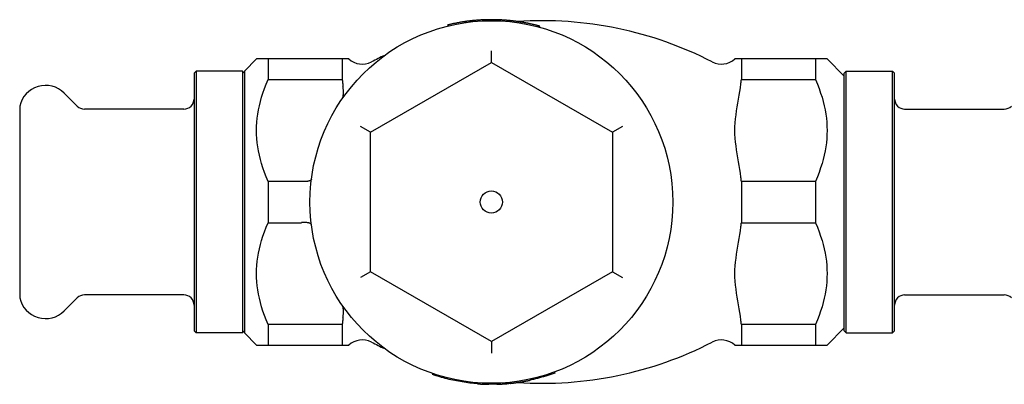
# Model space of a CAD drawing. Header units: millimetres. Extents: x -81 to 3515, y 47 to 334.
# Tile 2 of 3: x 131 to 228, y 298 to 334. Entities that reach past the tile are written whole.
import ezdxf

# ---------------------------------------------------------------- set-up
doc = ezdxf.new("R2010")
doc.units = ezdxf.units.MM
doc.layers.add('DETAIL', color=2, linetype='Continuous')

msp = doc.modelspace()

# ---------------------------------------------------------------- linework, layer by layer
at = {"layer": 'DETAIL'}
for p, q in [((174.724, 334.063), (174.709, 334.162)), ((174.835, 334.18), (174.805, 334.176)), ((174.819, 334.077), (174.805, 334.176)), ((174.849, 334.081), (174.835, 334.18)), ((175.285, 334.137), (175.274, 334.236)), ((175.41, 334.151), (175.4, 334.251)), ((177.097, 334.255), (177.096, 334.355)), ((177.161, 334.255), (177.16, 334.355)), ((177.693, 334.253), (177.695, 334.353)), ((178.071, 334.242), (178.075, 334.342)), ((179.296, 334.151), (179.306, 334.251)), ((179.867, 334.08), (179.881, 334.179)), ((180.248, 334.022), (180.264, 334.121)), ((173.059, 333.839), (173.042, 333.835)), ((173.065, 333.738), (173.042, 333.835)), ((173.082, 333.742), (173.059, 333.839)), ((182.131, 333.611), (182.157, 333.707)), ((177.354, 330.113), (177.354, 331.268)), ((152.854, 329.256), (154.054, 330.456)), ((155.204, 330.456), (154.054, 330.456)), ((155.204, 330.456), (155.204, 328.405)), ((162.554, 330.456), (155.204, 330.456)), ((162.554, 330.456), (162.554, 328.405)), ((162.602, 330.456), (162.554, 330.456)), ((163.2, 330.456), (162.602, 330.456)), ((202.107, 330.456), (201.508, 330.456)), ((202.154, 330.456), (202.107, 330.456)), ((202.154, 330.456), (202.154, 328.405)), ((209.504, 330.456), (202.154, 330.456)), ((209.504, 330.456), (209.504, 328.405)), ((210.654, 330.456), (209.504, 330.456)), ((212.354, 328.756), (210.654, 330.456)), ((147.854, 329.056), (148.054, 329.256)), ((148.054, 329.256), (148.054, 303.257)), ((152.654, 329.256), (148.054, 329.256)), ((152.654, 329.256), (152.654, 303.257)), ((152.854, 329.056), (152.654, 329.256)), ((152.854, 329.256), (152.854, 303.256)), ((165.354, 323.185), (177.354, 330.113)), ((177.354, 330.113), (189.354, 323.185)), ((212.354, 329.056), (212.554, 329.256)), ((212.554, 303.257), (212.554, 329.256)), ((212.554, 329.256), (217.154, 329.256)), ((217.154, 303.257), (217.154, 329.256)), ((217.354, 329.056), (217.154, 329.256)), ((147.854, 329.056), (147.854, 303.456)), ((155.204, 328.405), (162.554, 328.405)), ((202.154, 328.405), (209.504, 328.405)), ((212.354, 303.456), (212.354, 329.056)), ((217.354, 303.456), (217.354, 329.056)), ((136.261, 325.774), (134.972, 327.063)), ((130.554, 325.756), (130.554, 306.756)), ((146.854, 325.481), (136.968, 325.481)), ((218.354, 325.481), (228.24, 325.481)), ((165.354, 323.185), (164.354, 323.762)), ((190.354, 323.762), (189.354, 323.185)), ((165.354, 309.328), (165.354, 323.185)), ((189.354, 323.185), (189.354, 309.328)), ((155.204, 318.308), (155.204, 314.205)), ((158.48, 318.308), (155.204, 318.308)), ((202.154, 318.308), (202.154, 314.205)), ((209.504, 318.308), (202.154, 318.308)), ((209.504, 318.308), (209.504, 314.205)), ((155.204, 314.205), (158.48, 314.205)), ((202.154, 314.205), (209.504, 314.205)), ((165.354, 309.328), (164.354, 308.751)), ((177.354, 302.4), (165.354, 309.328)), ((189.354, 309.328), (177.354, 302.4)), ((189.354, 309.328), (190.354, 308.751)), ((136.261, 306.739), (134.972, 305.449)), ((146.854, 307.031), (136.968, 307.031)), ((218.354, 307.031), (228.24, 307.031)), ((155.204, 304.108), (155.204, 302.056)), ((162.554, 304.108), (155.204, 304.108)), ((162.554, 304.108), (162.554, 302.056)), ((202.154, 304.108), (202.154, 302.056)), ((209.504, 304.108), (202.154, 304.108)), ((209.504, 304.108), (209.504, 302.056)), ((147.854, 303.456), (148.054, 303.257)), ((152.654, 303.257), (148.054, 303.257)), ((152.854, 303.456), (152.654, 303.257)), ((152.854, 303.256), (154.054, 302.056)), ((212.354, 303.756), (210.654, 302.056)), ((212.354, 303.456), (212.554, 303.257)), ((212.554, 303.257), (217.154, 303.257)), ((217.354, 303.456), (217.154, 303.257)), ((154.054, 302.056), (155.204, 302.056)), ((155.204, 302.056), (162.554, 302.056)), ((162.554, 302.056), (162.602, 302.056)), ((162.602, 302.056), (163.2, 302.056)), ((177.354, 302.4), (177.354, 301.245)), ((201.508, 302.056), (202.107, 302.056)), ((202.107, 302.056), (202.154, 302.056)), ((202.154, 302.056), (209.504, 302.056)), ((209.504, 302.056), (210.654, 302.056)), ((171.531, 299.224), (171.499, 299.13)), ((183.6, 299.375), (183.635, 299.281)), ((175.987, 298.308), (175.98, 298.209)), ((176.867, 298.263), (176.864, 298.163)), ((177.109, 298.258), (177.107, 298.158)), ((177.892, 298.264), (177.895, 298.165)), ((178.774, 298.313), (178.782, 298.213)), ((179.075, 298.339), (179.085, 298.239)), ((179.21, 298.252), (179.2, 298.351)), ((179.244, 298.356), (179.254, 298.256)), ((179.254, 298.256), (179.28, 298.259)), ((179.269, 298.359), (179.28, 298.259)), ((181.185, 298.669), (181.206, 298.571)), ((181.189, 298.67), (181.21, 298.572)), ((181.206, 298.571), (181.21, 298.572))]:
    msp.add_line(p, q, dxfattribs=at)
at = {"layer": 'DETAIL', "flags": 128}
for points in [[(174.709, 334.162), (174.64, 334.152), (174.571, 334.141), (174.501, 334.13), (174.432, 334.119), (174.363, 334.108), (174.294, 334.096), (174.225, 334.084), (174.156, 334.072), (174.087, 334.059), (174.018, 334.046), (173.949, 334.033), (173.88, 334.02), (173.811, 334.006), (173.743, 333.992), (173.674, 333.978), (173.605, 333.964), (173.537, 333.949), (173.468, 333.934), (173.4, 333.919), (173.331, 333.904), (173.263, 333.888), (173.195, 333.872), (173.127, 333.856), (173.059, 333.839)], [(174.805, 334.176), (174.802, 334.176), (174.799, 334.175), (174.796, 334.175), (174.793, 334.174), (174.789, 334.174), (174.786, 334.173), (174.782, 334.173), (174.779, 334.172), (174.775, 334.172), (174.771, 334.171), (174.767, 334.171), (174.763, 334.17), (174.759, 334.169), (174.755, 334.169), (174.751, 334.168), (174.747, 334.168), (174.742, 334.167), (174.738, 334.166), (174.733, 334.166), (174.729, 334.165), (174.724, 334.164), (174.719, 334.164), (174.714, 334.163), (174.709, 334.162)], [(175.274, 334.236), (175.255, 334.234), (175.237, 334.232), (175.219, 334.23), (175.2, 334.228), (175.182, 334.225), (175.164, 334.223), (175.145, 334.221), (175.127, 334.219), (175.109, 334.216), (175.091, 334.214), (175.072, 334.212), (175.054, 334.21), (175.036, 334.207), (175.017, 334.205), (174.999, 334.202), (174.981, 334.2), (174.963, 334.198), (174.944, 334.195), (174.926, 334.193), (174.908, 334.19), (174.89, 334.188), (174.871, 334.185), (174.853, 334.183), (174.835, 334.18)], [(175.4, 334.251), (175.394, 334.25), (175.389, 334.249), (175.384, 334.249), (175.379, 334.248), (175.373, 334.248), (175.368, 334.247), (175.363, 334.247), (175.358, 334.246), (175.352, 334.245), (175.347, 334.245), (175.342, 334.244), (175.337, 334.244), (175.331, 334.243), (175.326, 334.242), (175.321, 334.242), (175.316, 334.241), (175.31, 334.241), (175.305, 334.24), (175.3, 334.239), (175.295, 334.239), (175.289, 334.238), (175.284, 334.238), (175.279, 334.237), (175.274, 334.236)], [(176.311, 334.326), (176.241, 334.322), (176.173, 334.318), (176.108, 334.313), (176.046, 334.309), (175.986, 334.305), (175.929, 334.3), (175.874, 334.296), (175.822, 334.291), (175.773, 334.287), (175.726, 334.283), (175.682, 334.279), (175.641, 334.275), (175.602, 334.271), (175.567, 334.268), (175.535, 334.265), (175.507, 334.262), (175.481, 334.259), (175.46, 334.257), (175.441, 334.255), (175.426, 334.253), (175.415, 334.252), (175.406, 334.251), (175.401, 334.251), (175.4, 334.251)], [(177.096, 334.355), (177.074, 334.354), (177.051, 334.354), (177.026, 334.353), (177, 334.353), (176.973, 334.352), (176.944, 334.352), (176.914, 334.351), (176.882, 334.35), (176.849, 334.349), (176.815, 334.348), (176.779, 334.347), (176.742, 334.346), (176.704, 334.345), (176.667, 334.343), (176.629, 334.342), (176.593, 334.34), (176.556, 334.339), (176.52, 334.337), (176.485, 334.336), (176.449, 334.334), (176.414, 334.332), (176.379, 334.33), (176.345, 334.328), (176.311, 334.326)], [(177.16, 334.355), (177.158, 334.355), (177.155, 334.355), (177.152, 334.355), (177.149, 334.355), (177.147, 334.355), (177.144, 334.355), (177.141, 334.355), (177.139, 334.355), (177.136, 334.355), (177.133, 334.355), (177.131, 334.355), (177.128, 334.355), (177.125, 334.355), (177.122, 334.355), (177.12, 334.355), (177.117, 334.355), (177.114, 334.355), (177.112, 334.355), (177.109, 334.355), (177.106, 334.355), (177.104, 334.355), (177.101, 334.355), (177.098, 334.355), (177.096, 334.355)], [(177.695, 334.353), (177.672, 334.354), (177.65, 334.354), (177.628, 334.354), (177.606, 334.355), (177.583, 334.355), (177.561, 334.355), (177.539, 334.355), (177.517, 334.356), (177.494, 334.356), (177.472, 334.356), (177.45, 334.356), (177.427, 334.356), (177.405, 334.356), (177.383, 334.356), (177.361, 334.356), (177.338, 334.356), (177.316, 334.356), (177.294, 334.356), (177.272, 334.356), (177.249, 334.356), (177.227, 334.356), (177.205, 334.356), (177.183, 334.355), (177.16, 334.355)], [(178.075, 334.342), (178.059, 334.343), (178.043, 334.343), (178.027, 334.344), (178.011, 334.344), (177.996, 334.345), (177.98, 334.346), (177.964, 334.346), (177.948, 334.347), (177.932, 334.347), (177.916, 334.348), (177.901, 334.348), (177.885, 334.349), (177.869, 334.349), (177.853, 334.35), (177.837, 334.35), (177.821, 334.35), (177.806, 334.351), (177.79, 334.351), (177.774, 334.352), (177.758, 334.352), (177.742, 334.352), (177.726, 334.353), (177.71, 334.353), (177.695, 334.353)], [(179.306, 334.251), (179.255, 334.256), (179.204, 334.262), (179.153, 334.267), (179.102, 334.272), (179.05, 334.277), (178.999, 334.282), (178.948, 334.286), (178.897, 334.291), (178.845, 334.295), (178.794, 334.299), (178.743, 334.303), (178.691, 334.307), (178.64, 334.311), (178.589, 334.314), (178.537, 334.318), (178.486, 334.321), (178.435, 334.324), (178.383, 334.327), (178.332, 334.33), (178.28, 334.333), (178.229, 334.335), (178.178, 334.338), (178.126, 334.34), (178.075, 334.342)], [(179.881, 334.179), (179.857, 334.183), (179.833, 334.186), (179.809, 334.189), (179.785, 334.192), (179.761, 334.196), (179.738, 334.199), (179.714, 334.202), (179.69, 334.205), (179.666, 334.208), (179.642, 334.211), (179.618, 334.214), (179.594, 334.217), (179.57, 334.22), (179.546, 334.223), (179.522, 334.226), (179.498, 334.229), (179.474, 334.232), (179.45, 334.235), (179.426, 334.237), (179.402, 334.24), (179.378, 334.243), (179.354, 334.246), (179.33, 334.248), (179.306, 334.251)], [(180.264, 334.121), (180.248, 334.124), (180.232, 334.126), (180.216, 334.129), (180.2, 334.131), (180.185, 334.134), (180.169, 334.136), (180.153, 334.139), (180.137, 334.141), (180.121, 334.144), (180.105, 334.146), (180.089, 334.149), (180.073, 334.151), (180.057, 334.153), (180.041, 334.156), (180.025, 334.158), (180.009, 334.161), (179.993, 334.163), (179.977, 334.165), (179.961, 334.168), (179.945, 334.17), (179.929, 334.172), (179.913, 334.175), (179.897, 334.177), (179.881, 334.179)], [(179.906, 334.176), (179.908, 334.176), (179.911, 334.176), (179.913, 334.176), (179.915, 334.176), (179.917, 334.176), (179.919, 334.176), (179.921, 334.176), (179.923, 334.177), (179.925, 334.177), (179.927, 334.177), (179.929, 334.177), (179.931, 334.177), (179.933, 334.177), (179.935, 334.177), (179.937, 334.177), (179.94, 334.178), (179.942, 334.178), (179.944, 334.178), (179.946, 334.178), (179.948, 334.178), (179.95, 334.178), (179.952, 334.178), (179.954, 334.179), (179.956, 334.179)], [(180.624, 334.059), (180.597, 334.064), (180.57, 334.068), (180.544, 334.073), (180.52, 334.077), (180.496, 334.082), (180.474, 334.086), (180.452, 334.089), (180.432, 334.093), (180.412, 334.096), (180.394, 334.099), (180.376, 334.102), (180.36, 334.105), (180.345, 334.108), (180.331, 334.11), (180.318, 334.112), (180.307, 334.114), (180.297, 334.116), (180.288, 334.117), (180.281, 334.118), (180.275, 334.119), (180.27, 334.12), (180.267, 334.12), (180.265, 334.121), (180.264, 334.121)], [(181.41, 333.896), (181.366, 333.906), (181.324, 333.916), (181.282, 333.925), (181.241, 333.934), (181.202, 333.943), (181.163, 333.951), (181.126, 333.959), (181.09, 333.967), (181.055, 333.974), (181.021, 333.981), (180.988, 333.988), (180.956, 333.994), (180.925, 334.001), (180.895, 334.007), (180.865, 334.013), (180.836, 334.018), (180.807, 334.024), (180.779, 334.029), (180.752, 334.035), (180.725, 334.04), (180.699, 334.045), (180.674, 334.049), (180.649, 334.054), (180.624, 334.059)], [(182.157, 333.707), (182.126, 333.716), (182.095, 333.724), (182.064, 333.733), (182.033, 333.741), (182.002, 333.749), (181.971, 333.758), (181.94, 333.766), (181.909, 333.774), (181.878, 333.782), (181.847, 333.79), (181.816, 333.798), (181.785, 333.806), (181.754, 333.814), (181.723, 333.821), (181.691, 333.829), (181.66, 333.837), (181.629, 333.844), (181.598, 333.852), (181.567, 333.859), (181.535, 333.867), (181.504, 333.874), (181.473, 333.882), (181.442, 333.889), (181.41, 333.896)], [(155.204, 318.308), (155.014, 318.758), (154.843, 319.201), (154.69, 319.636), (154.554, 320.065), (154.435, 320.488), (154.333, 320.907), (154.247, 321.321), (154.177, 321.732), (154.123, 322.14), (154.085, 322.547), (154.062, 322.952), (154.054, 323.356), (154.062, 323.761), (154.085, 324.166), (154.123, 324.572), (154.177, 324.981), (154.247, 325.392), (154.333, 325.806), (154.435, 326.225), (154.554, 326.648), (154.69, 327.077), (154.843, 327.512), (155.014, 327.954), (155.204, 328.405)], [(162.554, 328.405), (162.556, 328.387), (162.558, 328.37), (162.56, 328.352), (162.562, 328.335), (162.564, 328.317), (162.566, 328.3), (162.568, 328.282), (162.57, 328.265), (162.572, 328.247), (162.574, 328.23), (162.576, 328.212), (162.578, 328.195), (162.58, 328.177), (162.582, 328.16), (162.584, 328.142), (162.586, 328.125), (162.588, 328.107), (162.59, 328.09), (162.592, 328.073), (162.594, 328.055), (162.596, 328.038), (162.598, 328.02), (162.6, 328.003), (162.602, 327.986)], [(202.107, 327.986), (202.108, 328.003), (202.11, 328.02), (202.112, 328.038), (202.114, 328.055), (202.116, 328.073), (202.118, 328.09), (202.12, 328.107), (202.122, 328.125), (202.124, 328.142), (202.126, 328.16), (202.128, 328.177), (202.13, 328.195), (202.132, 328.212), (202.134, 328.23), (202.136, 328.247), (202.138, 328.265), (202.14, 328.282), (202.142, 328.3), (202.144, 328.317), (202.146, 328.335), (202.148, 328.352), (202.15, 328.37), (202.152, 328.387), (202.154, 328.405)], [(209.504, 328.405), (209.694, 327.954), (209.865, 327.512), (210.018, 327.077), (210.154, 326.648), (210.273, 326.225), (210.375, 325.806), (210.461, 325.392), (210.531, 324.981), (210.585, 324.572), (210.623, 324.166), (210.646, 323.761), (210.654, 323.356), (210.646, 322.952), (210.623, 322.547), (210.585, 322.14), (210.531, 321.732), (210.461, 321.321), (210.375, 320.907), (210.273, 320.488), (210.154, 320.065), (210.018, 319.636), (209.865, 319.201), (209.694, 318.758), (209.504, 318.308)], [(162.579, 326.537), (162.587, 326.551), (162.595, 326.569), (162.604, 326.591), (162.612, 326.616), (162.62, 326.646), (162.628, 326.678), (162.636, 326.714), (162.643, 326.753), (162.65, 326.796), (162.656, 326.842), (162.661, 326.892), (162.666, 326.944), (162.669, 326.999), (162.672, 327.058), (162.673, 327.118), (162.673, 327.182), (162.672, 327.248), (162.669, 327.316), (162.665, 327.385), (162.66, 327.457), (162.653, 327.53), (162.646, 327.606), (162.637, 327.683), (162.628, 327.762)], [(162.602, 327.986), (162.603, 327.976), (162.604, 327.967), (162.605, 327.958), (162.606, 327.948), (162.607, 327.939), (162.608, 327.929), (162.609, 327.92), (162.61, 327.911), (162.611, 327.901), (162.612, 327.892), (162.613, 327.883), (162.614, 327.873), (162.615, 327.864), (162.616, 327.855), (162.617, 327.845), (162.619, 327.836), (162.62, 327.827), (162.621, 327.818), (162.622, 327.808), (162.623, 327.799), (162.624, 327.79), (162.625, 327.78), (162.626, 327.771), (162.628, 327.762)], [(202.107, 318.727), (202.058, 319.121), (202.004, 319.497), (201.945, 319.865), (201.881, 320.244), (201.813, 320.631), (201.746, 321.025), (201.681, 321.421), (201.623, 321.818), (201.575, 322.213), (201.539, 322.603), (201.516, 322.985), (201.508, 323.356), (201.516, 323.728), (201.539, 324.11), (201.575, 324.5), (201.623, 324.895), (201.681, 325.292), (201.746, 325.688), (201.813, 326.081), (201.881, 326.469), (201.945, 326.848), (202.004, 327.215), (202.058, 327.592), (202.107, 327.986)], [(159.496, 318.514), (159.492, 318.494), (159.483, 318.475), (159.471, 318.456), (159.455, 318.437), (159.436, 318.42), (159.412, 318.403), (159.386, 318.387), (159.355, 318.373), (159.322, 318.359), (159.285, 318.346), (159.245, 318.335), (159.202, 318.325), (159.156, 318.316), (159.108, 318.308), (159.057, 318.302), (159.004, 318.297), (158.949, 318.293), (158.892, 318.291), (158.834, 318.29), (158.774, 318.29), (158.713, 318.292), (158.651, 318.295), (158.589, 318.3), (158.526, 318.306)], [(202.154, 318.308), (202.152, 318.326), (202.15, 318.343), (202.148, 318.361), (202.146, 318.378), (202.144, 318.396), (202.142, 318.413), (202.14, 318.431), (202.138, 318.448), (202.136, 318.466), (202.134, 318.483), (202.132, 318.501), (202.13, 318.518), (202.128, 318.536), (202.126, 318.553), (202.124, 318.571), (202.122, 318.588), (202.12, 318.605), (202.118, 318.623), (202.116, 318.64), (202.114, 318.658), (202.112, 318.675), (202.11, 318.692), (202.108, 318.71), (202.107, 318.727)], [(158.526, 318.306), (158.524, 318.306), (158.522, 318.306), (158.52, 318.306), (158.518, 318.306), (158.516, 318.306), (158.514, 318.307), (158.513, 318.307), (158.511, 318.307), (158.509, 318.307), (158.507, 318.307), (158.505, 318.307), (158.503, 318.307), (158.501, 318.307), (158.499, 318.308), (158.497, 318.308), (158.495, 318.308), (158.493, 318.308), (158.492, 318.308), (158.49, 318.308), (158.488, 318.308), (158.486, 318.308), (158.484, 318.308), (158.482, 318.308), (158.48, 318.308)], [(155.204, 304.108), (155.014, 304.558), (154.843, 305.001), (154.69, 305.436), (154.554, 305.865), (154.435, 306.288), (154.333, 306.707), (154.247, 307.121), (154.177, 307.532), (154.123, 307.94), (154.085, 308.347), (154.062, 308.752), (154.054, 309.156), (154.062, 309.561), (154.085, 309.966), (154.123, 310.372), (154.177, 310.781), (154.247, 311.192), (154.333, 311.606), (154.435, 312.025), (154.554, 312.448), (154.69, 312.877), (154.843, 313.312), (155.014, 313.754), (155.204, 314.205)], [(158.48, 314.205), (158.482, 314.205), (158.484, 314.205), (158.486, 314.205), (158.488, 314.205), (158.49, 314.205), (158.492, 314.205), (158.494, 314.205), (158.495, 314.205), (158.497, 314.205), (158.499, 314.205), (158.501, 314.205), (158.503, 314.205), (158.505, 314.206), (158.507, 314.206), (158.509, 314.206), (158.511, 314.206), (158.513, 314.206), (158.514, 314.206), (158.516, 314.206), (158.518, 314.207), (158.52, 314.207), (158.522, 314.207), (158.524, 314.207), (158.526, 314.207)], [(159.496, 313.998), (159.492, 314.019), (159.483, 314.038), (159.471, 314.057), (159.455, 314.076), (159.436, 314.093), (159.412, 314.11), (159.386, 314.125), (159.355, 314.14), (159.322, 314.154), (159.285, 314.166), (159.245, 314.178), (159.202, 314.188), (159.156, 314.197), (159.108, 314.205), (159.057, 314.211), (159.004, 314.216), (158.949, 314.22), (158.892, 314.222), (158.834, 314.223), (158.774, 314.223), (158.713, 314.221), (158.651, 314.218), (158.589, 314.213), (158.526, 314.207)], [(202.107, 304.527), (202.058, 304.921), (202.004, 305.297), (201.945, 305.665), (201.881, 306.044), (201.813, 306.431), (201.746, 306.825), (201.681, 307.221), (201.623, 307.618), (201.575, 308.013), (201.539, 308.403), (201.516, 308.785), (201.508, 309.156), (201.516, 309.528), (201.539, 309.91), (201.575, 310.3), (201.623, 310.695), (201.681, 311.092), (201.746, 311.488), (201.813, 311.881), (201.881, 312.269), (201.945, 312.648), (202.004, 313.015), (202.058, 313.392), (202.107, 313.786)], [(202.107, 313.786), (202.108, 313.803), (202.11, 313.82), (202.112, 313.838), (202.114, 313.855), (202.116, 313.873), (202.118, 313.89), (202.12, 313.907), (202.122, 313.925), (202.124, 313.942), (202.126, 313.96), (202.128, 313.977), (202.13, 313.995), (202.132, 314.012), (202.134, 314.03), (202.136, 314.047), (202.138, 314.065), (202.14, 314.082), (202.142, 314.1), (202.144, 314.117), (202.146, 314.135), (202.148, 314.152), (202.15, 314.17), (202.152, 314.187), (202.154, 314.205)], [(209.504, 314.205), (209.694, 313.754), (209.865, 313.312), (210.018, 312.877), (210.154, 312.448), (210.273, 312.025), (210.375, 311.606), (210.461, 311.192), (210.531, 310.781), (210.585, 310.372), (210.623, 309.966), (210.646, 309.561), (210.654, 309.156), (210.646, 308.752), (210.623, 308.347), (210.585, 307.94), (210.531, 307.532), (210.461, 307.121), (210.375, 306.707), (210.273, 306.288), (210.154, 305.865), (210.018, 305.436), (209.865, 305.001), (209.694, 304.558), (209.504, 304.108)], [(162.628, 304.751), (162.637, 304.83), (162.646, 304.906), (162.653, 304.981), (162.659, 305.052), (162.664, 305.122), (162.668, 305.189), (162.671, 305.254), (162.672, 305.316), (162.673, 305.376), (162.672, 305.434), (162.671, 305.489), (162.668, 305.541), (162.664, 305.592), (162.659, 305.641), (162.654, 305.689), (162.647, 305.734), (162.64, 305.777), (162.632, 305.817), (162.624, 305.854), (162.615, 305.887), (162.606, 305.916), (162.597, 305.941), (162.588, 305.961), (162.579, 305.976)], [(162.602, 304.527), (162.6, 304.51), (162.598, 304.492), (162.596, 304.475), (162.594, 304.458), (162.592, 304.44), (162.59, 304.423), (162.588, 304.405), (162.586, 304.388), (162.584, 304.371), (162.582, 304.353), (162.58, 304.336), (162.578, 304.318), (162.576, 304.301), (162.574, 304.283), (162.572, 304.266), (162.57, 304.248), (162.568, 304.231), (162.566, 304.213), (162.564, 304.196), (162.562, 304.178), (162.56, 304.161), (162.558, 304.143), (162.556, 304.126), (162.554, 304.108)], [(162.628, 304.751), (162.626, 304.742), (162.625, 304.732), (162.624, 304.723), (162.623, 304.714), (162.622, 304.705), (162.621, 304.695), (162.62, 304.686), (162.619, 304.677), (162.617, 304.667), (162.616, 304.658), (162.615, 304.649), (162.614, 304.639), (162.613, 304.63), (162.612, 304.621), (162.611, 304.611), (162.61, 304.602), (162.609, 304.593), (162.608, 304.583), (162.607, 304.574), (162.606, 304.565), (162.605, 304.555), (162.604, 304.546), (162.603, 304.537), (162.602, 304.527)], [(202.154, 304.108), (202.152, 304.126), (202.15, 304.143), (202.148, 304.161), (202.146, 304.178), (202.144, 304.196), (202.142, 304.213), (202.14, 304.231), (202.138, 304.248), (202.136, 304.266), (202.134, 304.283), (202.132, 304.301), (202.13, 304.318), (202.128, 304.336), (202.126, 304.353), (202.124, 304.371), (202.122, 304.388), (202.12, 304.405), (202.118, 304.423), (202.116, 304.44), (202.114, 304.458), (202.112, 304.475), (202.11, 304.492), (202.108, 304.51), (202.107, 304.527)], [(175.98, 298.215), (175.789, 298.23), (175.599, 298.248), (175.409, 298.267), (175.219, 298.288), (175.029, 298.311), (174.84, 298.336), (174.651, 298.363), (174.462, 298.392), (174.273, 298.424), (174.085, 298.457), (173.897, 298.492), (173.71, 298.529), (173.523, 298.568), (173.336, 298.609), (173.15, 298.652), (172.965, 298.697), (172.78, 298.744), (172.595, 298.793), (172.411, 298.845), (172.227, 298.898), (172.044, 298.953), (171.862, 299.01), (171.68, 299.069), (171.499, 299.13)], [(183.635, 299.281), (183.536, 299.245), (183.437, 299.209), (183.338, 299.174), (183.238, 299.14), (183.138, 299.106), (183.039, 299.073), (182.938, 299.04), (182.838, 299.008), (182.738, 298.976), (182.637, 298.945), (182.536, 298.915), (182.435, 298.885), (182.334, 298.856), (182.232, 298.828), (182.131, 298.8), (182.029, 298.773), (181.927, 298.746), (181.825, 298.72), (181.723, 298.694), (181.621, 298.669), (181.518, 298.645), (181.416, 298.621), (181.313, 298.598), (181.21, 298.576)], [(175.98, 298.209), (176.031, 298.205), (176.082, 298.201), (176.132, 298.198), (176.181, 298.194), (176.228, 298.191), (176.275, 298.189), (176.32, 298.186), (176.364, 298.184), (176.407, 298.181), (176.449, 298.179), (176.49, 298.177), (176.53, 298.175), (176.569, 298.173), (176.605, 298.172), (176.64, 298.171), (176.672, 298.169), (176.703, 298.168), (176.732, 298.167), (176.759, 298.166), (176.784, 298.165), (176.807, 298.165), (176.828, 298.164), (176.847, 298.164), (176.864, 298.163)], [(176.864, 298.163), (176.874, 298.163), (176.885, 298.163), (176.895, 298.162), (176.905, 298.162), (176.915, 298.162), (176.925, 298.162), (176.935, 298.161), (176.945, 298.161), (176.955, 298.161), (176.966, 298.161), (176.976, 298.16), (176.986, 298.16), (176.996, 298.16), (177.006, 298.16), (177.016, 298.16), (177.026, 298.159), (177.036, 298.159), (177.047, 298.159), (177.057, 298.159), (177.067, 298.159), (177.077, 298.159), (177.087, 298.158), (177.097, 298.158), (177.107, 298.158)], [(177.895, 298.173), (177.862, 298.172), (177.829, 298.171), (177.796, 298.17), (177.764, 298.169), (177.731, 298.169), (177.698, 298.168), (177.665, 298.167), (177.632, 298.167), (177.599, 298.166), (177.567, 298.166), (177.534, 298.165), (177.501, 298.165), (177.468, 298.165), (177.435, 298.165), (177.403, 298.165), (177.37, 298.164), (177.337, 298.164), (177.304, 298.164), (177.271, 298.165), (177.238, 298.165), (177.206, 298.165), (177.173, 298.165), (177.14, 298.166), (177.107, 298.166)], [(177.895, 298.165), (177.932, 298.166), (177.969, 298.167), (178.006, 298.168), (178.043, 298.17), (178.08, 298.171), (178.117, 298.173), (178.154, 298.174), (178.191, 298.176), (178.228, 298.178), (178.265, 298.179), (178.302, 298.181), (178.339, 298.183), (178.376, 298.185), (178.413, 298.187), (178.45, 298.19), (178.487, 298.192), (178.523, 298.194), (178.56, 298.197), (178.597, 298.199), (178.634, 298.202), (178.671, 298.204), (178.708, 298.207), (178.745, 298.21), (178.782, 298.213)], [(178.782, 298.213), (178.795, 298.214), (178.807, 298.215), (178.82, 298.216), (178.832, 298.217), (178.845, 298.218), (178.858, 298.219), (178.87, 298.22), (178.883, 298.221), (178.895, 298.222), (178.908, 298.223), (178.921, 298.224), (178.933, 298.225), (178.946, 298.227), (178.959, 298.228), (178.971, 298.229), (178.984, 298.23), (178.996, 298.231), (179.009, 298.232), (179.022, 298.233), (179.034, 298.235), (179.047, 298.236), (179.059, 298.237), (179.072, 298.238), (179.085, 298.239)], [(179.21, 298.259), (179.204, 298.259), (179.199, 298.258), (179.194, 298.258), (179.189, 298.257), (179.183, 298.257), (179.178, 298.256), (179.173, 298.256), (179.168, 298.255), (179.163, 298.254), (179.157, 298.254), (179.152, 298.253), (179.147, 298.253), (179.142, 298.252), (179.136, 298.252), (179.131, 298.251), (179.126, 298.251), (179.121, 298.25), (179.116, 298.25), (179.11, 298.249), (179.105, 298.249), (179.1, 298.248), (179.095, 298.248), (179.09, 298.247), (179.084, 298.247)], [(179.21, 298.252), (179.21, 298.252), (179.21, 298.252), (179.211, 298.252), (179.211, 298.252), (179.212, 298.252), (179.213, 298.252), (179.214, 298.252), (179.215, 298.252), (179.216, 298.252), (179.218, 298.253), (179.219, 298.253), (179.221, 298.253), (179.223, 298.253), (179.225, 298.253), (179.227, 298.254), (179.23, 298.254), (179.232, 298.254), (179.235, 298.254), (179.238, 298.255), (179.241, 298.255), (179.244, 298.255), (179.247, 298.256), (179.251, 298.256), (179.254, 298.256)], [(179.28, 298.259), (179.288, 298.26), (179.299, 298.261), (179.313, 298.263), (179.331, 298.265), (179.351, 298.267), (179.374, 298.27), (179.4, 298.272), (179.43, 298.276), (179.462, 298.28), (179.497, 298.284), (179.536, 298.288), (179.577, 298.293), (179.621, 298.299), (179.668, 298.305), (179.717, 298.311), (179.768, 298.318), (179.822, 298.326), (179.878, 298.333), (179.937, 298.342), (179.998, 298.351), (180.062, 298.36), (180.128, 298.37), (180.196, 298.381), (180.267, 298.392)], [(179.956, 298.334), (179.954, 298.334), (179.952, 298.334), (179.95, 298.335), (179.948, 298.335), (179.946, 298.335), (179.944, 298.335), (179.942, 298.335), (179.94, 298.335), (179.937, 298.335), (179.935, 298.336), (179.933, 298.336), (179.931, 298.336), (179.929, 298.336), (179.927, 298.336), (179.925, 298.336), (179.923, 298.336), (179.921, 298.336), (179.919, 298.337), (179.917, 298.337), (179.915, 298.337), (179.913, 298.337), (179.911, 298.337), (179.908, 298.337), (179.906, 298.337)], [(180.267, 298.392), (180.338, 298.404), (180.407, 298.416), (180.473, 298.427), (180.537, 298.438), (180.598, 298.449), (180.656, 298.46), (180.712, 298.471), (180.766, 298.481), (180.817, 298.491), (180.865, 298.5), (180.911, 298.509), (180.954, 298.518), (180.994, 298.526), (181.031, 298.534), (181.064, 298.541), (181.094, 298.547), (181.12, 298.553), (181.143, 298.557), (181.162, 298.562), (181.178, 298.565), (181.19, 298.568), (181.199, 298.57), (181.204, 298.571), (181.206, 298.571)]]:
    msp.add_lwpolyline(points, dxfattribs=at)
at = {"layer": 'DETAIL'}
for radius in [18, 1.1]:
    msp.add_circle((177.354, 316.256), radius, dxfattribs=at)
for centre, radius, start, end in [((182.354, 297.256), 37, 62.81017, 93.71573), ((164.533, 331.947), 2, 228.17645, 297.18987), ((182.354, 297.256), 37, 114.91946, 117.18982), ((200.175, 331.947), 2, 242.81018, 311.82355), ((133.118, 325.21), 2.622, 106.48395, 167.96718), ((133.118, 325.21), 2.622, 44.99706, 106.48123), ((146.854, 326.481), 1, 269.99661, 359.99845), ((218.354, 326.481), 1, 180.00155, 270.00339), ((136.968, 326.481), 1, 225.0038, 270.00446), ((228.24, 326.481), 1, 269.99554, 314.9962), ((133.118, 307.303), 2.622, 192.03282, 253.51605), ((136.968, 306.032), 1, 89.99554, 134.9962), ((146.854, 306.031), 1, 0.00155, 90.00339), ((218.354, 306.031), 1, 89.99661, 179.99845), ((228.24, 306.032), 1, 45.0038, 90.00446), ((133.118, 307.303), 2.622, 253.51877, 315.00294), ((164.533, 300.566), 2, 62.81013, 131.82355), ((182.354, 335.256), 37, 242.81018, 245.08054), ((182.354, 335.256), 37, 266.28427, 297.18983), ((200.175, 300.566), 2, 48.17645, 117.18982)]:
    msp.add_arc(centre, radius, start, end, dxfattribs=at)

doc.saveas('drawing.dxf')
